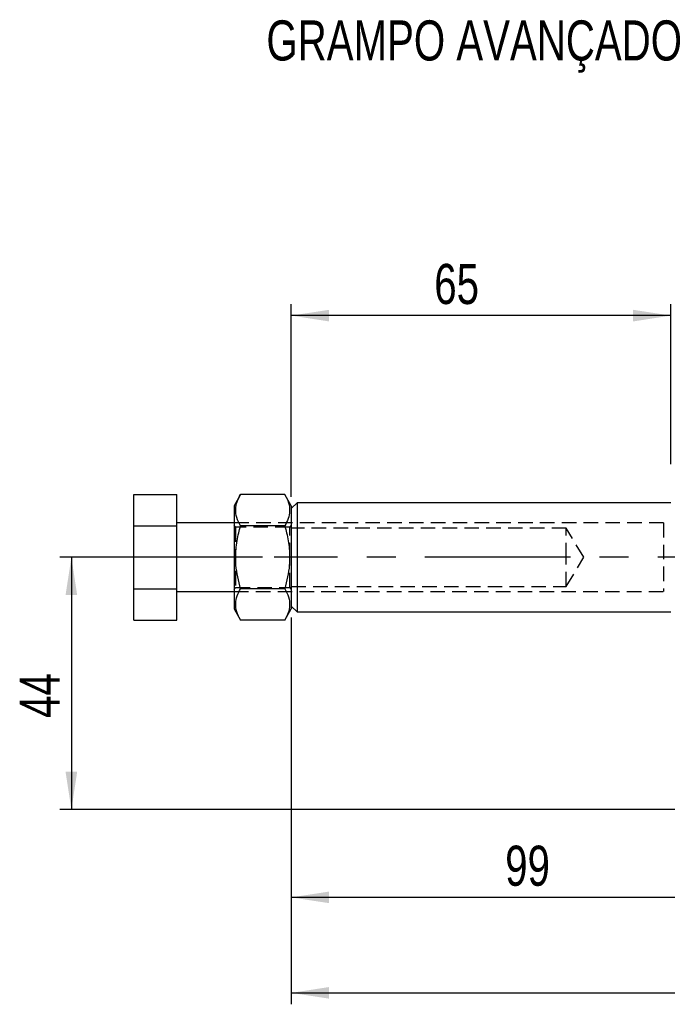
# Model space of a CAD drawing. Extents: x 63 to 798, y 54 to 570.
# Tile 13 of 30: x 67 to 180, y 398 to 570. Entities that reach past the tile are written whole.
import ezdxf

# ---------------------------------------------------------------- set-up
doc = ezdxf.new("R2010")
doc.units = 0
doc.header["$LTSCALE"] = 2
doc.linetypes.add('CENTERX2', pattern=[20.32, 12.7, -2.54, 2.54, -2.54])
doc.linetypes.add('HIDDEN', pattern=[1.905, 1.27, -0.635])
doc.layers.get('0').update_dxf_attribs({"linetype": 'CONTINUOUS'})
doc.styles.add('SLDTEXTSTYLE0', font='TXT', dxfattribs={"width": 0.75})
doc.dimstyles.new('SLDDIMSTYLE0', dxfattribs={"dimtxt": 7, "dimasz": 6.604, "dimexe": 0, "dimexo": 0.0625, "dimgap": 1.75, "dimtad": 1, "dimdec": 0, "dimrnd": 1e-09, "dimzin": 12, "dimtxsty": 'SLDTEXTSTYLE0', "dimsah": 1, "dimcen": 0.09, "dimazin": 3, "dimtfac": 1, "dimtofl": 0, "dimtmove": 0, "dimatfit": 3, "dimtolj": 1, "dimtzin": 12})
doc.dimstyles.new('SLDDIMSTYLE1', dxfattribs={"dimtxt": 7, "dimasz": 6.604, "dimexe": 0, "dimexo": 0.0625, "dimgap": 1.75, "dimtad": 1, "dimdec": 0, "dimrnd": 1e-09, "dimzin": 12, "dimtxsty": 'SLDTEXTSTYLE0', "dimsah": 1, "dimcen": 0.09, "dimazin": 3, "dimtfac": 1, "dimtdec": 0, "dimtofl": 0, "dimtmove": 0, "dimatfit": 3, "dimtolj": 1, "dimtzin": 12})

# ---------------------------------------------------------------- blocks, each defined once
blk = doc.blocks.new('_D')
at = {"color": 179, "linetype": 'CONTINUOUS'}
for p, q in [((113.97, 487), (113.97, 520.67)), ((180.25, 492.75), (180.25, 520.67)), ((180.25, 518.67), (113.97, 518.67))]:
    blk.add_line(p, q, dxfattribs=at)
for points in [[(113.97, 518.67), (120.58, 517.65), (120.58, 519.68)], [(180.25, 518.67), (173.65, 519.68), (173.65, 517.65)]]:
    blk.add_solid(points, dxfattribs=at)
at = {"color": 179, "linetype": 'CONTINUOUS', "insert": (138.93, 527.69, 0.1), "char_height": 7, "attachment_point": 1, "style": 'SLDTEXTSTYLE0'}
blk.add_mtext('65', dxfattribs=at)
blk = doc.blocks.new('_D_2')
at = {"color": 179, "linetype": 'CONTINUOUS'}
for p, q in [((504.22, 501.8), (504.22, 398.42)), ((113.97, 465.95), (113.97, 398.42)), ((113.97, 400.42), (504.22, 400.42))]:
    blk.add_line(p, q, dxfattribs=at)
for points in [[(113.97, 400.42), (120.58, 399.41), (120.58, 401.44)], [(504.22, 400.42), (497.61, 401.44), (497.61, 399.41)]]:
    blk.add_solid(points, dxfattribs=at)
at = {"color": 179, "linetype": 'CONTINUOUS', "insert": (296.67, 409.45, 0.1), "char_height": 7, "attachment_point": 1, "style": 'SLDTEXTSTYLE0'}
blk.add_mtext('390', dxfattribs=at)
blk = doc.blocks.new('_D_3')
at = {"color": 179, "linetype": 'CONTINUOUS'}
for p, q in [((108.97, 476.47), (73.58, 476.47)), ((75.58, 476.47), (75.58, 432.42)), ((210.75, 432.42), (73.58, 432.42))]:
    blk.add_line(p, q, dxfattribs=at)
for points in [[(75.58, 476.47), (74.56, 469.87), (76.59, 469.87)], [(75.58, 432.42), (76.59, 439.03), (74.56, 439.03)]]:
    blk.add_solid(points, dxfattribs=at)
at = {"color": 179, "linetype": 'CONTINUOUS', "insert": (66.55, 448.42, 0.1), "char_height": 7, "attachment_point": 1, "rotation": 90, "style": 'SLDTEXTSTYLE0'}
blk.add_mtext('44', dxfattribs=at)
blk = doc.blocks.new('_D_4')
at = {"color": 179, "linetype": 'CONTINUOUS'}
for p, q in [((113.97, 465.95), (113.97, 415.09)), ((212.75, 430.42), (212.75, 415.09)), ((212.75, 417.09), (113.97, 417.09))]:
    blk.add_line(p, q, dxfattribs=at)
for points in [[(113.97, 417.09), (120.58, 416.08), (120.58, 418.11)], [(212.75, 417.09), (206.15, 418.11), (206.15, 416.08)]]:
    blk.add_solid(points, dxfattribs=at)
at = {"color": 179, "linetype": 'CONTINUOUS', "insert": (151.31, 426.12, 0.1), "char_height": 7, "attachment_point": 1, "style": 'SLDTEXTSTYLE0'}
blk.add_mtext('99', dxfattribs=at)

msp = doc.modelspace()

# ---------------------------------------------------------------- linework, layer by layer
at = {"color": 7, "linetype": 'CONTINUOUS'}
for p, q in [((86.4712, 487.4437), (93.9712, 487.4437)), ((86.4712, 481.9588), (86.4712, 487.4437)), ((93.9712, 481.9588), (93.9712, 487.4437)), ((105.1084, 487.4437), (103.9712, 485.474)), ((112.834, 487.4437), (105.1084, 487.4437)), ((113.9712, 485.474), (112.834, 487.4437)), ((103.9712, 485.474), (103.9712, 476.474)), ((114.9712, 485.999), (113.9712, 484.999)), ((113.9712, 485.474), (113.9712, 476.474)), ((180.2526, 485.999), (114.9712, 485.999)), ((114.9712, 485.999), (114.9712, 476.474)), ((86.4712, 481.9588), (93.9712, 481.9588)), ((86.4712, 470.9892), (86.4712, 481.9588)), ((103.9712, 482.474), (93.9712, 482.474)), ((93.9712, 470.9892), (93.9712, 481.9588)), ((112.834, 481.9588), (105.1084, 481.9588)), ((103.9712, 476.474), (103.9712, 467.474)), ((113.9712, 476.474), (113.9712, 467.474)), ((114.9712, 476.474), (114.9712, 466.949)), ((86.4712, 470.9892), (93.9712, 470.9892)), ((86.4712, 465.5043), (86.4712, 470.9892)), ((93.9712, 465.5043), (93.9712, 470.9892)), ((93.9712, 470.474), (103.9712, 470.474)), ((112.834, 470.9892), (105.1084, 470.9892)), ((113.9712, 467.949), (114.9712, 466.949)), ((103.9712, 467.474), (105.1084, 465.5043)), ((112.834, 465.5043), (113.9712, 467.474)), ((114.9712, 466.949), (180.2526, 466.949)), ((86.4712, 465.5043), (93.9712, 465.5043)), ((112.834, 465.5043), (105.1084, 465.5043))]:
    msp.add_line(p, q, dxfattribs=at)
at = {"color": 7, "linetype": 'HIDDEN'}
for p, q in [((178.9712, 482.474), (103.9712, 482.474)), ((104.2383, 481.724), (103.9712, 482.1054)), ((104.2383, 481.724), (104.2383, 471.224)), ((113.7041, 481.724), (104.2383, 481.724)), ((113.9712, 482.1054), (113.7041, 481.724)), ((113.7041, 476.474), (113.7041, 481.724)), ((161.9712, 481.574), (113.9712, 481.574)), ((161.9712, 476.474), (161.9712, 481.574)), ((165.0356, 476.474), (161.9712, 481.574)), ((178.9712, 482.474), (178.9712, 470.474)), ((113.7041, 471.224), (113.7041, 476.474)), ((161.9712, 471.374), (161.9712, 476.474)), ((161.9712, 471.374), (165.0356, 476.474)), ((103.9712, 470.8426), (104.2383, 471.224)), ((104.2383, 471.224), (113.7041, 471.224)), ((113.7041, 471.224), (113.9712, 470.8426)), ((113.9712, 471.374), (161.9712, 471.374)), ((103.9712, 470.474), (178.9712, 470.474))]:
    msp.add_line(p, q, dxfattribs=at)
at = {"color": 179, "linetype": 'CENTERX2'}
msp.add_line((243.9712, 476.474), (110.9712, 476.474), dxfattribs=at)
at = {"color": 7, "linetype": 'CONTINUOUS'}
for points, knots in [([(105.1084, 481.9588), (104.8633, 482.4349), (104.3679, 483.3973), (104.1866, 484.8232), (104.4527, 486.1863), (104.8885, 487.022), (105.1084, 487.4437)], [0, 0, 0, 0, 0.2646058, 0.53494966, 0.7653441, 1, 1, 1, 1]), ([(112.834, 487.4437), (113.0791, 486.9676), (113.5746, 486.0052), (113.7558, 484.5793), (113.4898, 483.2162), (113.054, 482.3805), (112.834, 481.9588)], [0, 0, 0, 0, 0.26460582, 0.53494969, 0.76534414, 1, 1, 1, 1]), ([(105.1084, 470.9892), (104.775, 472.3542), (104.2197, 474.6272), (104.2502, 477.9356), (104.6317, 480.2212), (104.9965, 481.551), (105.1084, 481.9588)], [0, 0, 0, 0, 0.37723736, 0.62820906, 0.88596047, 1, 1, 1, 1]), ([(112.834, 481.9588), (112.9459, 481.5509), (113.3044, 480.2442), (113.6898, 477.9599), (113.7283, 474.6505), (113.1675, 472.3542), (112.834, 470.9892)], [0, 0, 0, 0, 0.11404009, 0.36536098, 0.62276105, 1, 1, 1, 1]), ([(105.1084, 465.5043), (104.8633, 465.9804), (104.3679, 466.9428), (104.1866, 468.3688), (104.4527, 469.7319), (104.8885, 470.5675), (105.1084, 470.9892)], [0, 0, 0, 0, 0.26460578, 0.53494962, 0.7653441, 1, 1, 1, 1]), ([(112.834, 470.9892), (113.0791, 470.5131), (113.5746, 469.5507), (113.7558, 468.1248), (113.4898, 466.7617), (113.054, 465.926), (112.834, 465.5043)], [0, 0, 0, 0, 0.26460585, 0.53494958, 0.76534414, 1, 1, 1, 1])]:
    msp.add_open_spline(points, degree=3, knots=knots, dxfattribs=at)

# ---------------------------------------------------------------- texts
at = {"color": 179, "linetype": 'CONTINUOUS', "insert": (109.625, 570.2083), "char_height": 7, "attachment_point": 1, "style": 'SLDTEXTSTYLE0'}
msp.add_mtext('GRAMPO AVANÇADO', dxfattribs=at)

# ---------------------------------------------------------------- dimensions: what is measured, and where the dimension line sits
at = {"color": 179, "linetype": 'CONTINUOUS'}
for base, p1, p2, dimstyle, picture, middle in [((113.9712, 518.6661), (180.2526, 490.7451), (113.9712, 484.999), 'SLDDIMSTYLE0', '_D', (146.9437, 518.6661)), ((504.218, 400.424), (113.9712, 467.949), (504.218, 503.8041), 'SLDDIMSTYLE1', '_D_2', (307.2721, 400.424)), ((113.9712, 417.0931), (212.7526, 432.424), (113.9712, 467.949), 'SLDDIMSTYLE1', '_D_4', (159.3279, 417.0931))]:
    dim = msp.add_linear_dim(base=base, p1=p1, p2=p2, dimstyle=dimstyle, dxfattribs=at)
    dim.commit()
    dim.dimension.update_dxf_attribs({"geometry": picture, "text_midpoint": middle, "dimtype": 160})
dim = msp.add_linear_dim(base=(75.5779, 432.424), p1=(110.9712, 476.474), p2=(212.7526, 432.424), angle=90, dimstyle='SLDDIMSTYLE0', dxfattribs=at)
dim.commit()
dim.dimension.update_dxf_attribs({"geometry": '_D_3', "text_midpoint": (75.5779, 456.4339), "dimtype": 160})

doc.saveas('drawing.dxf')
